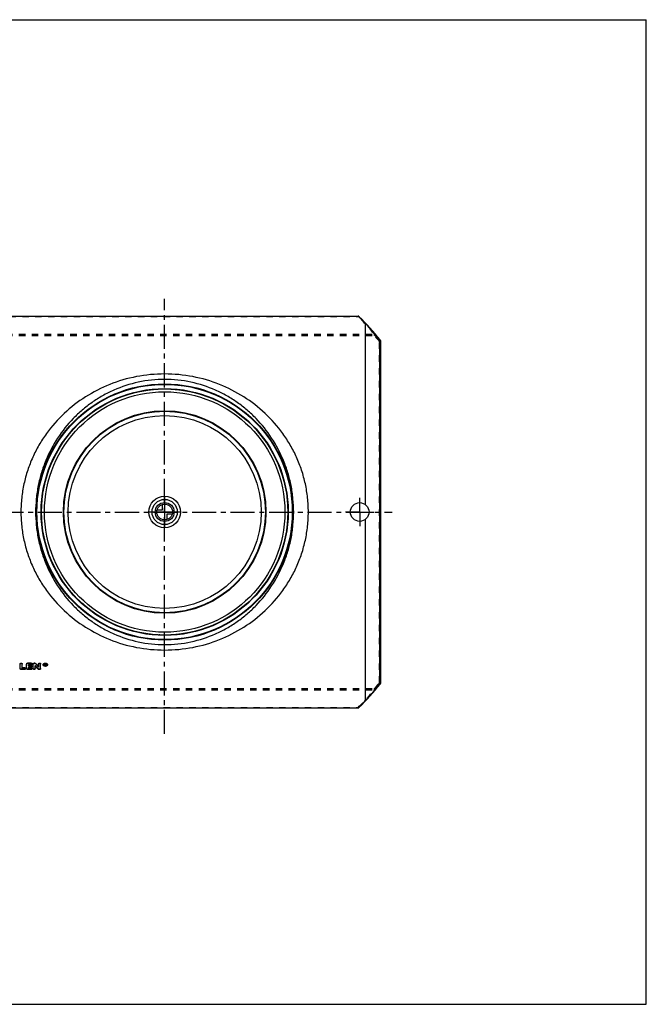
# Model space of a CAD drawing. Header units: millimetres. Extents: x 0 to 1000, y 0 to 1000.
# Tile 2 of 2: x 364 to 1000, y 0 to 1000. Entities that reach past the tile are written whole.
import ezdxf

# ---------------------------------------------------------------- set-up
doc = ezdxf.new("R2010")
doc.units = ezdxf.units.MM
doc.header["$LTSCALE"] = 65.185185
doc.linetypes.add('CENTER', pattern=[0.6, 0.375, -0.075, 0.075, -0.075])
doc.linetypes.add('HIDDEN', pattern=[0.2, 0.1, -0.1])
doc.layers.get('0').update_dxf_attribs({"linetype": 'CONTINUOUS'})
for name, color, linetype in [('ACHSEN_S', 7, 'CONTINUOUS'), ('FASEN', 7, 'CONTINUOUS'), ('KONST.EL_MIT_GEO', 7, 'CONTINUOUS'), ('KURVEN', 7, 'CONTINUOUS'), ('RUNDUNG', 7, 'CONTINUOUS'), ('SCHNITT', 7, 'CONTINUOUS')]:
    doc.layers.add(name, color=color, linetype=linetype)

msp = doc.modelspace()

# ---------------------------------------------------------------- linework, layer by layer
at = {"color": 7, "linetype": 'Continuous'}
for p, q in [((0, 1000), (1000, 1000)), ((1000, 0), (1000, 1000)), ((0, 0), (1000, 0))]:
    msp.add_line(p, q, dxfattribs=at)
at = {"layer": 'ACHSEN_S', "color": 40, "linetype": 'CENTER'}
for p, q in [((511, 274.6), (511, 716.5)), ((265, 500), (742.1, 500))]:
    msp.add_line(p, q, dxfattribs=at)
at = {"layer": 'FASEN', "color": 7, "linetype": 'Continuous'}
for radius in [125, 122.1]:
    msp.add_circle((511, 500), radius, dxfattribs=at)
at = {"layer": 'KONST.EL_MIT_GEO', "color": 7, "linetype": 'Continuous'}
for p, q in [((364.3, 340.8), (364.3, 345.8)), ((369, 340.1), (365.3, 340.1)), ((366.3, 341.5), (366.3, 345.8)), ((369, 341.7), (366.3, 341.7)), ((369, 341.5), (366.3, 341.5)), ((369, 341.7), (369, 341.5)), ((369.9, 340.8), (369.9, 341)), ((370.9, 340.8), (370.9, 345.6)), ((375.6, 346.5), (371.9, 346.5)), ((371.9, 346.5), (371.9, 346.3)), ((375.6, 346.3), (371.9, 346.3)), ((375.6, 340.1), (371.9, 340.1)), ((375.6, 344.9), (372.9, 344.9)), ((372.9, 343.9), (372.9, 344.9)), ((375.2, 344.1), (372.9, 344.1)), ((375.2, 343.9), (372.9, 343.9)), ((375.2, 342.5), (372.9, 342.5)), ((372.9, 341.5), (372.9, 342.5)), ((375.6, 341.7), (372.9, 341.7)), ((375.6, 341.5), (372.9, 341.5)), ((375.2, 344.1), (375.2, 343.9)), ((375.6, 346.5), (375.6, 346.3)), ((375.6, 341.7), (375.6, 341.5)), ((376.2, 343.2), (376.2, 343.4)), ((376.6, 345.6), (376.6, 345.8)), ((376.6, 340.8), (376.6, 341)), ((377.5, 340.8), (377.5, 345.6)), ((379.2, 346.5), (378.5, 346.5)), ((378.5, 346.5), (378.5, 346.3)), ((379.2, 346.3), (378.5, 346.3)), ((379.2, 346.5), (379.2, 346.3)), ((379.5, 340.8), (379.5, 343.9)), ((380, 346.2), (380, 346)), ((383.1, 342.5), (383.1, 345.8)), ((384.1, 340.1), (383.5, 340.1)), ((385.1, 340.8), (385.1, 345.8)), ((389.8, 345.8), (389.4, 345.8)), ((389.4, 344), (389.4, 345.8)), ((389.8, 345.6), (389.4, 345.6)), ((389.7, 344), (389.4, 344)), ((389.8, 345.4), (389.7, 345.4)), ((389.7, 344.9), (389.7, 345.4)), ((389.8, 345.1), (389.7, 345.1)), ((389.8, 344.9), (389.7, 344.9)), ((389.8, 344.7), (389.7, 344.7)), ((389.7, 344), (389.7, 344.7)), ((389.8, 345.8), (389.8, 345.6)), ((389.8, 345.1), (389.8, 344.9)), ((390, 345.1), (390, 345.2)), ((390.3, 344), (390, 344)), ((390.3, 344.2), (390.2, 344.8)), ((390.3, 345.4), (390.3, 345.3)), ((390.3, 345.1), (390.3, 345.2)), ((390.3, 344.2), (390.3, 344))]:
    msp.add_line(p, q, dxfattribs=at)
at = {"layer": 'KONST.EL_MIT_GEO', "color": 8, "linetype": 'HIDDEN'}
for p, q in [((369, 340.3), (365.3, 340.3)), ((365.3, 340.3), (365.3, 340.1)), ((369, 340.3), (369, 340.1)), ((370.9, 345.8), (370.9, 345.6)), ((375.6, 340.3), (371.9, 340.3)), ((371.9, 340.3), (371.9, 340.1)), ((375.6, 345.1), (372.9, 345.1)), ((372.9, 345.1), (372.9, 344.9)), ((375.2, 342.7), (372.9, 342.7)), ((372.9, 342.7), (372.9, 342.5)), ((375.2, 342.7), (375.2, 342.5)), ((375.6, 345.1), (375.6, 344.9)), ((375.6, 340.3), (375.6, 340.1)), ((377.5, 345.8), (377.5, 345.6)), ((379.5, 344.1), (379.5, 343.9)), ((382.6, 340.6), (382.6, 340.4)), ((384.1, 340.3), (383.5, 340.3)), ((383.5, 340.3), (383.5, 340.1)), ((384.1, 340.3), (384.1, 340.1)), ((387.7, 345), (387.7, 344.8)), ((388.2, 345), (388.2, 344.8)), ((389.7, 344.2), (389.4, 344.2)), ((389.8, 345.6), (389.7, 345.6)), ((389.7, 345.6), (389.7, 345.4)), ((389.8, 344.9), (389.7, 344.9)), ((389.7, 344.9), (389.7, 344.7)), ((389.8, 345.6), (389.8, 345.4)), ((389.8, 344.9), (389.8, 344.7)), ((390, 345.4), (390, 345.2)), ((390.3, 344.2), (390, 344.2)), ((390, 344.2), (390, 344)), ((390.2, 344.8), (390.1, 344.9)), ((390.1, 344.9), (390.1, 344.7)), ((390.3, 345.3), (390.3, 345.2)), ((391.5, 345), (391.5, 344.8)), ((392, 345), (392, 344.8))]:
    msp.add_line(p, q, dxfattribs=at)
at = {"layer": 'KONST.EL_MIT_GEO', "color": 7, "linetype": 'Continuous'}
for radius in [102.8, 102.3, 98]:
    msp.add_circle((511, 500), radius, dxfattribs=at)
at = {"layer": 'KONST.EL_MIT_GEO', "color": 8, "linetype": 'HIDDEN'}
for centre, radius, start, end in [((688.3, 615), 410.7, 221.2601, 221.9097), ((389.1, 345), 0.853, 179.9826, 186.997), ((389.9, 345.3), 0.129, 343.5816, 0.0043), ((390.6, 345), 0.854, 353.008, 0.0179)]:
    msp.add_arc(centre, radius, start, end, dxfattribs=at)
at = {"layer": 'KONST.EL_MIT_GEO', "color": 7, "linetype": 'Continuous'}
for centre, radius, start, end in [((688.7, 614.8), 411.1, 221.2217, 221.8712), ((697.4, 621), 419.8, 220.8848, 221.5251), ((697.9, 620.8), 420.2, 220.8465, 221.4867), ((389.8, 346), 2.23, 258.5876, 261.1727), ((389.9, 346.1), 2.31, 261.2202, 278.8873), ((389.8, 345.4), 0.347, 269.9821, 274.3121), ((389.8, 345.2), 0.342, 270.0062, 274.3609), ((389.9, 346), 2.2, 278.8986, 284.0913)]:
    msp.add_arc(centre, radius, start, end, dxfattribs=at)
for centre, start_param in [((390, 500), -3.96317), ((390.3, 500), -3.96365)]:
    msp.add_ellipse(centre, major_axis=(-35.9, 222.2), ratio=0.15169, start_param=start_param, end_param=-3.95882, dxfattribs=at)
for points, knots in [([(364.3, 345.8), (364.3, 345.9), (364.4, 346.1), (364.6, 346.4), (364.9, 346.5), (365.3, 346.6), (365.7, 346.5), (366, 346.4), (366.3, 346.1), (366.3, 345.9), (366.3, 345.8)], [0, 0, 0, 0, 0.1071, 0.22348, 0.35783, 0.49978, 0.6426, 0.77625, 0.89304, 1, 1, 1, 1]), ([(364.3, 345.6), (364.3, 345.7), (364.4, 345.9), (364.6, 346.2), (364.9, 346.3), (365.3, 346.4), (365.7, 346.3), (366, 346.2), (366.3, 345.9), (366.3, 345.7), (366.3, 345.6)], [0, 0, 0, 0, 0.10578, 0.22373, 0.35697, 0.5, 0.64304, 0.77627, 0.89422, 1, 1, 1, 1]), ([(365.3, 340.1), (365.2, 340.1), (364.9, 340.1), (364.6, 340.3), (364.4, 340.5), (364.3, 340.7), (364.3, 340.8)], [0, 0, 0, 0, 0.28952, 0.55753, 0.79205, 1, 1, 1, 1]), ([(369, 341.7), (369.1, 341.7), (369.3, 341.7), (369.7, 341.5), (369.9, 341.3), (369.9, 341.1), (369.9, 341)], [0, 0, 0, 0, 0.29255, 0.55675, 0.79353, 1, 1, 1, 1]), ([(369, 341.5), (369.1, 341.5), (369.3, 341.4), (369.7, 341.3), (369.9, 341.1), (369.9, 340.9), (369.9, 340.8)], [0, 0, 0, 0, 0.28915, 0.55718, 0.79199, 1, 1, 1, 1]), ([(369.9, 340.8), (369.9, 340.7), (369.9, 340.5), (369.7, 340.3), (369.3, 340.1), (369.1, 340.1), (369, 340.1)], [0, 0, 0, 0, 0.20796, 0.44246, 0.7105, 1, 1, 1, 1]), ([(370.9, 345.8), (370.9, 345.9), (371, 346.1), (371.2, 346.4), (371.6, 346.5), (371.8, 346.5), (371.9, 346.5)], [0, 0, 0, 0, 0.212, 0.44771, 0.71292, 1, 1, 1, 1]), ([(370.9, 345.6), (370.9, 345.7), (371, 345.9), (371.2, 346.2), (371.6, 346.3), (371.8, 346.3), (371.9, 346.3)], [0, 0, 0, 0, 0.21156, 0.4475, 0.71395, 1, 1, 1, 1]), ([(371.9, 340.1), (371.8, 340.1), (371.6, 340.1), (371.2, 340.3), (371, 340.5), (370.9, 340.7), (370.9, 340.8)], [0, 0, 0, 0, 0.28952, 0.55753, 0.79205, 1, 1, 1, 1]), ([(375.2, 344.1), (375.4, 344.1), (375.6, 344.1), (375.9, 343.9), (376.2, 343.7), (376.2, 343.5), (376.2, 343.4)], [0, 0, 0, 0, 0.29092, 0.55435, 0.79171, 1, 1, 1, 1]), ([(375.2, 343.9), (375.4, 343.9), (375.6, 343.9), (375.9, 343.7), (376.2, 343.5), (376.2, 343.3), (376.2, 343.2)], [0, 0, 0, 0, 0.28757, 0.5548, 0.79018, 1, 1, 1, 1]), ([(376.2, 343.2), (376.2, 343.1), (376.2, 342.9), (375.9, 342.7), (375.6, 342.5), (375.4, 342.5), (375.2, 342.5)], [0, 0, 0, 0, 0.20977, 0.44485, 0.71209, 1, 1, 1, 1]), ([(375.6, 346.5), (375.7, 346.5), (375.9, 346.5), (376.3, 346.4), (376.5, 346.1), (376.6, 345.9), (376.6, 345.8)], [0, 0, 0, 0, 0.28932, 0.55199, 0.78993, 1, 1, 1, 1]), ([(375.6, 346.3), (375.7, 346.3), (375.9, 346.3), (376.3, 346.2), (376.5, 345.9), (376.6, 345.7), (376.6, 345.6)], [0, 0, 0, 0, 0.28606, 0.55252, 0.78843, 1, 1, 1, 1]), ([(376.6, 345.6), (376.6, 345.5), (376.5, 345.3), (376.3, 345.1), (375.9, 344.9), (375.7, 344.9), (375.6, 344.9)], [0, 0, 0, 0, 0.21152, 0.44714, 0.71361, 1, 1, 1, 1]), ([(375.6, 341.7), (375.7, 341.7), (375.9, 341.7), (376.3, 341.5), (376.5, 341.3), (376.6, 341.1), (376.6, 341)], [0, 0, 0, 0, 0.29255, 0.55675, 0.79353, 1, 1, 1, 1]), ([(375.6, 341.5), (375.7, 341.5), (375.9, 341.4), (376.3, 341.3), (376.5, 341.1), (376.6, 340.9), (376.6, 340.8)], [0, 0, 0, 0, 0.28915, 0.55718, 0.79199, 1, 1, 1, 1]), ([(376.6, 340.8), (376.6, 340.7), (376.5, 340.5), (376.3, 340.3), (375.9, 340.1), (375.7, 340.1), (375.6, 340.1)], [0, 0, 0, 0, 0.20796, 0.44246, 0.7105, 1, 1, 1, 1]), ([(377.5, 345.8), (377.5, 345.9), (377.6, 346.1), (377.8, 346.4), (378.2, 346.5), (378.4, 346.5), (378.5, 346.5)], [0, 0, 0, 0, 0.212, 0.44771, 0.71292, 1, 1, 1, 1]), ([(377.5, 345.6), (377.5, 345.7), (377.6, 345.9), (377.8, 346.2), (378.2, 346.3), (378.4, 346.3), (378.5, 346.3)], [0, 0, 0, 0, 0.21156, 0.4475, 0.71395, 1, 1, 1, 1]), ([(379.5, 340.8), (379.5, 340.7), (379.5, 340.5), (379.2, 340.3), (378.9, 340.1), (378.5, 340.1), (378.2, 340.1), (377.8, 340.3), (377.6, 340.5), (377.5, 340.7), (377.5, 340.8)], [0, 0, 0, 0, 0.10397, 0.22122, 0.35525, 0.5, 0.64476, 0.77878, 0.89603, 1, 1, 1, 1]), ([(379.2, 346.5), (379.3, 346.5), (379.6, 346.5), (379.9, 346.4), (380, 346.2)], [0, 0, 0, 0, 0.27264, 1, 1, 1, 1]), ([(379.2, 346.3), (379.3, 346.3), (379.6, 346.3), (379.9, 346.2), (380, 346)], [0, 0, 0, 0, 0.27112, 1, 1, 1, 1]), ([(383.5, 340.1), (383.4, 340.1), (383.1, 340.1), (382.8, 340.2), (382.6, 340.4)], [0, 0, 0, 0, 0.2726, 1, 1, 1, 1]), ([(383.1, 345.8), (383.1, 345.9), (383.2, 346.1), (383.4, 346.4), (383.7, 346.5), (384.1, 346.6), (384.5, 346.5), (384.8, 346.4), (385, 346.1), (385.1, 345.9), (385.1, 345.8)], [0, 0, 0, 0, 0.1071, 0.22348, 0.35783, 0.49978, 0.6426, 0.77625, 0.89304, 1, 1, 1, 1]), ([(383.1, 345.6), (383.1, 345.7), (383.2, 345.9), (383.4, 346.2), (383.7, 346.3), (384.1, 346.4), (384.5, 346.3), (384.8, 346.2), (385, 345.9), (385.1, 345.7), (385.1, 345.6)], [0, 0, 0, 0, 0.10578, 0.22373, 0.35697, 0.5, 0.64304, 0.77627, 0.89422, 1, 1, 1, 1]), ([(385.1, 340.8), (385.1, 340.7), (385, 340.5), (384.8, 340.3), (384.5, 340.1), (384.2, 340.1), (384.1, 340.1)], [0, 0, 0, 0, 0.20795, 0.4425, 0.71051, 1, 1, 1, 1]), ([(387.7, 345), (387.7, 345.2), (387.8, 345.6), (388.3, 346.1), (389, 346.5), (389.9, 346.6), (390.7, 346.5), (391.4, 346.1), (391.9, 345.6), (392, 345.2), (392, 345)], [0, 0, 0, 0, 0.10603, 0.22347, 0.3571, 0.50016, 0.64286, 0.77674, 0.8941, 1, 1, 1, 1]), ([(387.7, 344.8), (387.7, 345), (387.8, 345.4), (388.3, 345.9), (389, 346.3), (389.9, 346.4), (390.7, 346.3), (391.4, 345.9), (391.9, 345.4), (392, 345), (392, 344.8)], [0, 0, 0, 0, 0.10549, 0.22345, 0.3568, 0.5, 0.64319, 0.77655, 0.89451, 1, 1, 1, 1]), ([(392, 344.8), (392, 344.6), (391.9, 344.2), (391.4, 343.6), (390.7, 343.3), (389.9, 343.2), (389, 343.3), (388.3, 343.6), (387.8, 344.2), (387.7, 344.6), (387.7, 344.8)], [0, 0, 0, 0, 0.10544, 0.22309, 0.35645, 0.5, 0.64355, 0.77691, 0.89456, 1, 1, 1, 1]), ([(389.3, 345.9), (389.1, 345.9), (388.9, 345.8), (388.5, 345.5), (388.3, 345.2), (388.2, 344.9), (388.2, 344.8)], [0, 0, 0, 0, 0.28463, 0.54577, 0.78151, 1, 1, 1, 1]), ([(388.2, 344.9), (388.2, 344.9), (388.2, 344.8), (388.3, 344.6), (388.3, 344.6)], [0, 0, 0, 0, 0.24435, 1, 1, 1, 1]), ([(388.2, 344.8), (388.2, 344.6), (388.3, 344.3), (388.7, 343.9), (389.2, 343.7), (389.9, 343.6), (390.5, 343.7), (391, 343.9), (391.4, 344.3), (391.5, 344.6), (391.5, 344.8)], [0, 0, 0, 0, 0.10545, 0.22313, 0.35649, 0.5, 0.64352, 0.77687, 0.89455, 1, 1, 1, 1]), ([(388.3, 344.6), (388.4, 344.4), (388.7, 344.1), (389.2, 343.9), (389.4, 343.9)], [0, 0, 0, 0, 0.46359, 1, 1, 1, 1]), ([(391.5, 344.8), (391.5, 344.9), (391.5, 345.1), (391.3, 345.5), (390.8, 345.8), (390.1, 346), (389.6, 346), (389.3, 345.9)], [0, 0, 0, 0, 0.10202, 0.2092, 0.44834, 0.71988, 1, 1, 1, 1]), ([(389.8, 345.8), (389.8, 345.8), (390, 345.8), (390.2, 345.7), (390.3, 345.6), (390.3, 345.5), (390.3, 345.4)], [0, 0, 0, 0, 0.28486, 0.55303, 0.78751, 1, 1, 1, 1]), ([(389.8, 345.6), (389.8, 345.6), (389.9, 345.6), (390.1, 345.6), (390.1, 345.5)], [0, 0, 0, 0, 0.25962, 1, 1, 1, 1]), ([(389.8, 344.9), (389.8, 344.9), (390, 344.9), (390, 345), (390, 345.1)], [0, 0, 0, 0, 0.55549, 1, 1, 1, 1]), ([(390, 345.2), (390, 345.2), (390, 345.3), (389.9, 345.3), (389.9, 345.3)], [0, 0, 0, 0, 0.46472, 1, 1, 1, 1]), ([(389.9, 345.1), (389.9, 345.1), (390, 345.2), (390, 345.2), (390, 345.2)], [0, 0, 0, 0, 0.27509, 1, 1, 1, 1]), ([(390.1, 345.5), (390.2, 345.5), (390.3, 345.4), (390.3, 345.3), (390.3, 345.2)], [0, 0, 0, 0, 0.53285, 1, 1, 1, 1]), ([(390.3, 345.1), (390.3, 345), (390.3, 344.9), (390.2, 344.8), (390.1, 344.7)], [0, 0, 0, 0, 0.46398, 1, 1, 1, 1]), ([(390.4, 343.9), (390.6, 343.9), (391, 344.1), (391.3, 344.4), (391.4, 344.6)], [0, 0, 0, 0, 0.53472, 1, 1, 1, 1]), ([(391.4, 344.6), (391.4, 344.6), (391.5, 344.7), (391.5, 344.8), (391.5, 344.9)], [0, 0, 0, 0, 0.25561, 1, 1, 1, 1])]:
    msp.add_open_spline(points, degree=3, knots=knots, dxfattribs=at)
at = {"layer": 'KONST.EL_MIT_GEO', "color": 8, "linetype": 'HIDDEN'}
for points, knots in [([(365.3, 340.3), (365.2, 340.3), (364.9, 340.3), (364.6, 340.5), (364.4, 340.7), (364.3, 340.9), (364.3, 341)], [0, 0, 0, 0, 0.28996, 0.55759, 0.79118, 1, 1, 1, 1]), ([(369.9, 341), (369.9, 340.9), (369.9, 340.7), (369.7, 340.5), (369.3, 340.3), (369.1, 340.3), (369, 340.3)], [0, 0, 0, 0, 0.20759, 0.44275, 0.70768, 1, 1, 1, 1]), ([(371.9, 340.3), (371.8, 340.3), (371.6, 340.3), (371.2, 340.5), (371, 340.7), (370.9, 340.9), (370.9, 341)], [0, 0, 0, 0, 0.28996, 0.55759, 0.79118, 1, 1, 1, 1]), ([(376.2, 343.4), (376.2, 343.3), (376.2, 343.1), (375.9, 342.9), (375.6, 342.7), (375.4, 342.7), (375.2, 342.7)], [0, 0, 0, 0, 0.20943, 0.44517, 0.70931, 1, 1, 1, 1]), ([(376.6, 345.8), (376.6, 345.7), (376.5, 345.5), (376.3, 345.3), (375.9, 345.2), (375.7, 345.1), (375.6, 345.1)], [0, 0, 0, 0, 0.21122, 0.44754, 0.71093, 1, 1, 1, 1]), ([(376.6, 341), (376.6, 340.9), (376.5, 340.7), (376.3, 340.5), (375.9, 340.3), (375.7, 340.3), (375.6, 340.3)], [0, 0, 0, 0, 0.20759, 0.44275, 0.70768, 1, 1, 1, 1]), ([(379.5, 341), (379.5, 340.9), (379.5, 340.7), (379.2, 340.5), (378.9, 340.3), (378.5, 340.3), (378.2, 340.3), (377.8, 340.5), (377.6, 340.7), (377.5, 340.9), (377.5, 341)], [0, 0, 0, 0, 0.10523, 0.22092, 0.35608, 0.49977, 0.64436, 0.77882, 0.89491, 1, 1, 1, 1]), ([(383.5, 340.3), (383.4, 340.3), (383.1, 340.3), (382.8, 340.5), (382.6, 340.6)], [0, 0, 0, 0, 0.27422, 1, 1, 1, 1]), ([(385.1, 341), (385.1, 340.9), (385, 340.7), (384.8, 340.5), (384.5, 340.3), (384.2, 340.3), (384.1, 340.3)], [0, 0, 0, 0, 0.20828, 0.44254, 0.70933, 1, 1, 1, 1]), ([(392, 345), (392, 344.8), (391.9, 344.4), (391.4, 343.9), (390.7, 343.5), (389.9, 343.4), (389, 343.5), (388.3, 343.9), (387.8, 344.4), (387.7, 344.8), (387.7, 345)], [0, 0, 0, 0, 0.10596, 0.22307, 0.35671, 0.50016, 0.64325, 0.77713, 0.89417, 1, 1, 1, 1]), ([(391.5, 345), (391.5, 345.2), (391.4, 345.5), (391, 345.9), (390.5, 346.1), (389.9, 346.2), (389.2, 346.1), (388.7, 345.9), (388.3, 345.5), (388.2, 345.2), (388.2, 345)], [0, 0, 0, 0, 0.10595, 0.22322, 0.3571, 0.49977, 0.64288, 0.77649, 0.8939, 1, 1, 1, 1]), ([(390, 345.4), (390, 345.5), (389.9, 345.6), (389.8, 345.6), (389.8, 345.6)], [0, 0, 0, 0, 0.44173, 1, 1, 1, 1]), ([(390.3, 345.3), (390.3, 345.2), (390.3, 345.1), (390.2, 345), (390.1, 344.9)], [0, 0, 0, 0, 0.46107, 1, 1, 1, 1])]:
    msp.add_open_spline(points, degree=3, knots=knots, dxfattribs=at)
at = {"layer": 'KONST.EL_MIT_GEO', "color": 7, "linetype": 'Continuous'}
for points in [[(389.9, 345.3), (389.9, 345.4), (389.8, 345.4), (389.8, 345.4)], [(389.8, 345.1), (389.8, 345.1), (389.9, 345.1), (389.9, 345.1)]]:
    msp.add_open_spline(points, degree=3, dxfattribs=at)
at = {"layer": 'KONST.EL_MIT_GEO', "color": 8, "linetype": 'HIDDEN'}
msp.add_open_spline([(390, 344.2), (389.9, 344.4), (389.9, 344.6), (389.8, 344.9)], degree=3, dxfattribs=at)
at = {"layer": 'KURVEN', "color": 40, "linetype": 'Continuous'}
for p, q in [((511, 516), (511, 484)), ((527, 500), (495, 500)), ((503.3, 502.2), (508.8, 502.2)), ((508.8, 502.2), (508.8, 507.7)), ((518.7, 497.8), (513.2, 497.8)), ((513.2, 497.8), (513.2, 492.3))]:
    msp.add_line(p, q, dxfattribs=at)
for radius in [16, 12.8, 9.6, 8]:
    msp.add_circle((511, 500), radius, dxfattribs=at)
at = {"layer": 'RUNDUNG', "color": 7, "linetype": 'Continuous'}
for p, q in [((314.4, 699), (707.6, 699)), ((314.4, 698.9), (707.6, 698.9)), ((707.6, 698.9), (707.6, 699)), ((729.1, 674.9), (729.1, 325.1)), ((730, 674.1), (730, 325.9)), ((314.4, 301.1), (707.6, 301.1)), ((314.4, 301), (707.6, 301)), ((707.6, 301.1), (707.6, 301))]:
    msp.add_line(p, q, dxfattribs=at)
at = {"layer": 'RUNDUNG', "color": 8, "linetype": 'HIDDEN'}
for p, q in [((314.4, 698.4), (707.6, 698.4)), ((707.6, 698.9), (707.6, 698.4)), ((297.9, 680.5), (724.1, 680.5)), ((724.1, 679.1), (724.1, 680.5)), ((297.9, 679.1), (724.1, 679.1)), ((729, 326.7), (729, 673.3)), ((297.9, 320.9), (724.1, 320.9)), ((724.1, 319.5), (724.1, 320.9)), ((297.9, 319.5), (724.1, 319.5)), ((314.4, 301.6), (707.6, 301.6)), ((707.6, 301.1), (707.6, 301.6))]:
    msp.add_line(p, q, dxfattribs=at)
at = {"layer": 'RUNDUNG', "color": 7, "linetype": 'Continuous'}
for radius in [130.1, 129.6, 125.4]:
    msp.add_circle((511, 500), radius, dxfattribs=at)
at = {"layer": 'RUNDUNG', "color": 8, "linetype": 'HIDDEN'}
msp.add_circle((511, 500), 125, dxfattribs=at)
at = {"layer": 'RUNDUNG', "color": 7, "linetype": 'Continuous'}
for centre, radius, start, end in [((707.6, 698), 1, 45.2075, 90), ((510.1, 500.8), 279.7, 42.8869, 45.0781), ((707.8, 698), 0.95, 94.0527, 101.2854), ((511, 500), 280, 38.6146, 45.2075), ((510.2, 500.8), 279.7, 38.495, 42.9117), ((729.1, 673.9), 1.01, 55.0823, 62.5129), ((729, 674.1), 1, 360, 38.6146), ((511, 500), 280, 314.7925, 321.3854), ((510.2, 499.2), 279.7, 317.0864, 321.5054), ((729.1, 326.1), 1.01, 297.4882, 304.9181), ((729, 325.9), 1, 321.3854, 360), ((510.1, 499.1), 279.7, 314.9219, 317.1115), ((707.6, 302), 1, 270, 314.7925), ((707.8, 302), 0.95, 258.7144, 265.9652)]:
    msp.add_arc(centre, radius, start, end, dxfattribs=at)
at = {"layer": 'RUNDUNG', "color": 8, "linetype": 'HIDDEN'}
for centre, radius, start, end in [((509.7, 499.2), 280.8, 40.2101, 45.1979), ((513.3, 500.2), 276.5, 38.7513, 40.334), ((514.7, 498.7), 274.8, 319.6614, 321.2543), ((509.7, 500.8), 280.8, 314.8022, 319.7896)]:
    msp.add_arc(centre, radius, start, end, dxfattribs=at)
for points, knots in [([(707.6, 698.4), (707.6, 698.5), (707.8, 698.6), (708, 698.7), (708.1, 698.8), (708.2, 698.7), (708.3, 698.7)], [0, 0, 0, 0, 0.35498, 0.64724, 0.85921, 1, 1, 1, 1]), ([(724.1, 680.5), (724.2, 680.5), (724.4, 680.6), (724.6, 680.7), (724.8, 680.8), (724.9, 680.7)], [0, 0, 0, 0, 0.35458, 0.64886, 1, 1, 1, 1]), ([(724.9, 680.7), (725, 680.6), (725.1, 680.2), (725, 679.7), (724.7, 679.3), (724.3, 679.2), (724.1, 679.1)], [0, 0, 0, 0, 0.22664, 0.47375, 0.73832, 1, 1, 1, 1]), ([(729, 673.3), (729.2, 673.3), (729.5, 673.4), (729.8, 673.8), (730, 674.3), (729.9, 674.6), (729.8, 674.7)], [0, 0, 0, 0, 0.26558, 0.53293, 0.77878, 1, 1, 1, 1]), ([(730, 674.1), (730, 674), (729.9, 673.8), (729.7, 673.5), (729.4, 673.3), (729.1, 673.3), (729, 673.3)], [0, 0, 0, 0, 0.23326, 0.47667, 0.73374, 1, 1, 1, 1]), ([(724.1, 320.9), (724.3, 320.8), (724.7, 320.7), (725, 320.3), (725.1, 319.8), (725, 319.4), (724.9, 319.3)], [0, 0, 0, 0, 0.26169, 0.52625, 0.77338, 1, 1, 1, 1]), ([(729, 326.7), (729.1, 326.7), (729.4, 326.7), (729.7, 326.5), (729.9, 326.2), (730, 326), (730, 325.9)], [0, 0, 0, 0, 0.2663, 0.52336, 0.76675, 1, 1, 1, 1]), ([(729.8, 325.3), (729.8, 325.3), (729.9, 325.4), (730, 325.8), (729.8, 326.2), (729.5, 326.6), (729.2, 326.7), (729, 326.7)], [0, 0, 0, 0, 0.11005, 0.22339, 0.46859, 0.73517, 1, 1, 1, 1]), ([(724.9, 319.3), (724.8, 319.2), (724.6, 319.3), (724.4, 319.4), (724.2, 319.5), (724.1, 319.5)], [0, 0, 0, 0, 0.35113, 0.64543, 1, 1, 1, 1]), ([(708.3, 301.3), (708.2, 301.3), (708.1, 301.2), (708, 301.3), (707.8, 301.4), (707.6, 301.5), (707.6, 301.6)], [0, 0, 0, 0, 0.14079, 0.35276, 0.64502, 1, 1, 1, 1])]:
    msp.add_open_spline(points, degree=3, knots=knots, dxfattribs=at)
at = {"layer": 'RUNDUNG', "color": 7, "linetype": 'Continuous'}
for points, knots in [([(707.7, 698.9), (707.8, 698.9), (708, 698.9), (708.2, 698.8), (708.3, 698.7)], [0, 0, 0, 0, 0.51438, 1, 1, 1, 1]), ([(715, 691.2), (715.2, 691.3), (715.4, 691.3), (715.6, 691.1), (715.7, 691.1)], [0, 0, 0, 0, 0.52508, 1, 1, 1, 1]), ([(715, 691.2), (715, 691.2), (715, 691.2), (715, 691.2), (715, 691.2)], [0, 0, 0, 0, 0.55503, 1, 1, 1, 1]), ([(729.8, 674.7), (729.7, 674.8), (729.5, 675), (729.2, 674.9), (729.1, 674.9)], [0, 0, 0, 0, 0.45588, 1, 1, 1, 1]), ([(729.5, 674.8), (729.5, 674.8), (729.4, 674.9), (729.2, 674.9), (729.1, 674.9)], [0, 0, 0, 0, 0.24449, 1, 1, 1, 1]), ([(730, 674.1), (730, 674.2), (729.9, 674.5), (729.8, 674.6), (729.7, 674.7)], [0, 0, 0, 0, 0.47952, 1, 1, 1, 1]), ([(656.9, 500), (656.9, 504.8), (656.4, 514.4), (654.1, 528.6), (650.3, 542.4), (645.2, 555.6), (638.8, 568.1), (628.7, 583.5), (613.5, 600.8), (591.7, 617.7), (566.9, 630.4), (539.6, 638.4), (511, 641.1), (482.4, 638.4), (455.1, 630.4), (430.3, 617.7), (408.5, 600.8), (393.3, 583.5), (383.2, 568.1), (376.8, 555.6), (371.7, 542.4), (367.9, 528.6), (365.6, 514.4), (365.1, 504.8), (365.1, 500)], [0, 0, 0, 0, 0.03218, 0.06422, 0.09603, 0.12753, 0.15871, 0.18959, 0.25062, 0.31147, 0.37302, 0.43592, 0.5, 0.56408, 0.62698, 0.68853, 0.74938, 0.81041, 0.84129, 0.87247, 0.90397, 0.93578, 0.96782, 1, 1, 1, 1]), ([(642, 500), (642, 504.5), (641.5, 513.5), (639.6, 526.8), (636.3, 539.8), (630.5, 556.3), (620.4, 575.4), (607.1, 592.1), (594.8, 603.6), (584.8, 611.4), (574.1, 618.2), (558.7, 625.9), (537.7, 632.8), (511, 635.7), (484.3, 632.8), (463.3, 625.9), (447.9, 618.2), (437.2, 611.4), (427.2, 603.6), (414.9, 592.1), (401.6, 575.4), (391.5, 556.3), (385.7, 539.8), (382.4, 526.8), (380.5, 513.5), (380, 504.5), (380, 500)], [0, 0, 0, 0, 0.03246, 0.06477, 0.09679, 0.12844, 0.19045, 0.25117, 0.28134, 0.31154, 0.34194, 0.37267, 0.43549, 0.5, 0.56451, 0.62733, 0.65807, 0.68846, 0.71866, 0.74883, 0.80955, 0.87156, 0.90321, 0.93523, 0.96754, 1, 1, 1, 1]), ([(365.1, 500), (365.1, 495.2), (365.6, 485.6), (367.9, 471.4), (371.7, 457.6), (376.8, 444.4), (383.2, 431.9), (393.3, 416.5), (408.5, 399.2), (430.3, 382.3), (455.1, 369.6), (482.4, 361.6), (511, 358.9), (539.6, 361.6), (566.9, 369.6), (591.7, 382.3), (613.5, 399.2), (628.7, 416.5), (638.8, 431.9), (645.2, 444.4), (650.3, 457.6), (654.1, 471.4), (656.4, 485.6), (656.9, 495.2), (656.9, 500)], [0, 0, 0, 0, 0.03218, 0.06422, 0.09603, 0.12753, 0.15871, 0.18959, 0.25062, 0.31147, 0.37302, 0.43592, 0.5, 0.56408, 0.62698, 0.68853, 0.74938, 0.81041, 0.84129, 0.87247, 0.90397, 0.93578, 0.96782, 1, 1, 1, 1]), ([(380, 500), (380, 495.5), (380.5, 486.5), (382.4, 473.2), (385.7, 460.2), (391.5, 443.7), (401.6, 424.6), (414.9, 407.9), (427.2, 396.4), (437.2, 388.6), (447.9, 381.8), (463.3, 374.1), (484.3, 367.2), (511, 364.3), (537.7, 367.2), (558.7, 374.1), (574.1, 381.8), (584.8, 388.6), (594.8, 396.4), (607.1, 407.9), (620.4, 424.6), (630.5, 443.7), (636.3, 460.2), (639.6, 473.2), (641.5, 486.5), (642, 495.5), (642, 500)], [0, 0, 0, 0, 0.03246, 0.06477, 0.09679, 0.12844, 0.19045, 0.25117, 0.28134, 0.31154, 0.34194, 0.37267, 0.43549, 0.5, 0.56451, 0.62733, 0.65807, 0.68846, 0.71866, 0.74883, 0.80955, 0.87156, 0.90321, 0.93523, 0.96754, 1, 1, 1, 1]), ([(729.1, 325.1), (729.2, 325.1), (729.5, 325), (729.7, 325.2), (729.8, 325.3)], [0, 0, 0, 0, 0.54412, 1, 1, 1, 1]), ([(729.5, 325.2), (729.5, 325.2), (729.4, 325.1), (729.2, 325.1), (729.1, 325.1)], [0, 0, 0, 0, 0.24449, 1, 1, 1, 1]), ([(730, 325.9), (730, 325.8), (729.9, 325.5), (729.8, 325.4), (729.7, 325.3)], [0, 0, 0, 0, 0.47952, 1, 1, 1, 1]), ([(707.7, 301.1), (707.8, 301.1), (708, 301.1), (708.2, 301.2), (708.3, 301.3)], [0, 0, 0, 0, 0.51437, 1, 1, 1, 1]), ([(715, 308.7), (715.1, 308.7), (715.4, 308.7), (715.6, 308.8), (715.7, 308.9)], [0, 0, 0, 0, 0.525, 1, 1, 1, 1]), ([(715, 308.8), (715, 308.8), (715, 308.8), (715, 308.7), (715, 308.7)], [0, 0, 0, 0, 0.44512, 1, 1, 1, 1])]:
    msp.add_open_spline(points, degree=3, knots=knots, dxfattribs=at)
at = {"layer": 'SCHNITT', "color": 7, "linetype": 'Continuous'}
for p, q in [((715, 507.4), (715, 691.2)), ((715, 308.8), (715, 492.6))]:
    msp.add_line(p, q, dxfattribs=at)
at = {"layer": 'SCHNITT', "color": 40, "linetype": 'CENTER'}
for q in [(709, 514.5), (694.5, 500), (723.5, 500), (709, 485.5)]:
    msp.add_line((709, 500), q, dxfattribs=at)
at = {"layer": 'SCHNITT', "color": 7, "linetype": 'Continuous'}
msp.add_circle((709, 500), 9.5, dxfattribs=at)

doc.saveas('drawing.dxf')
